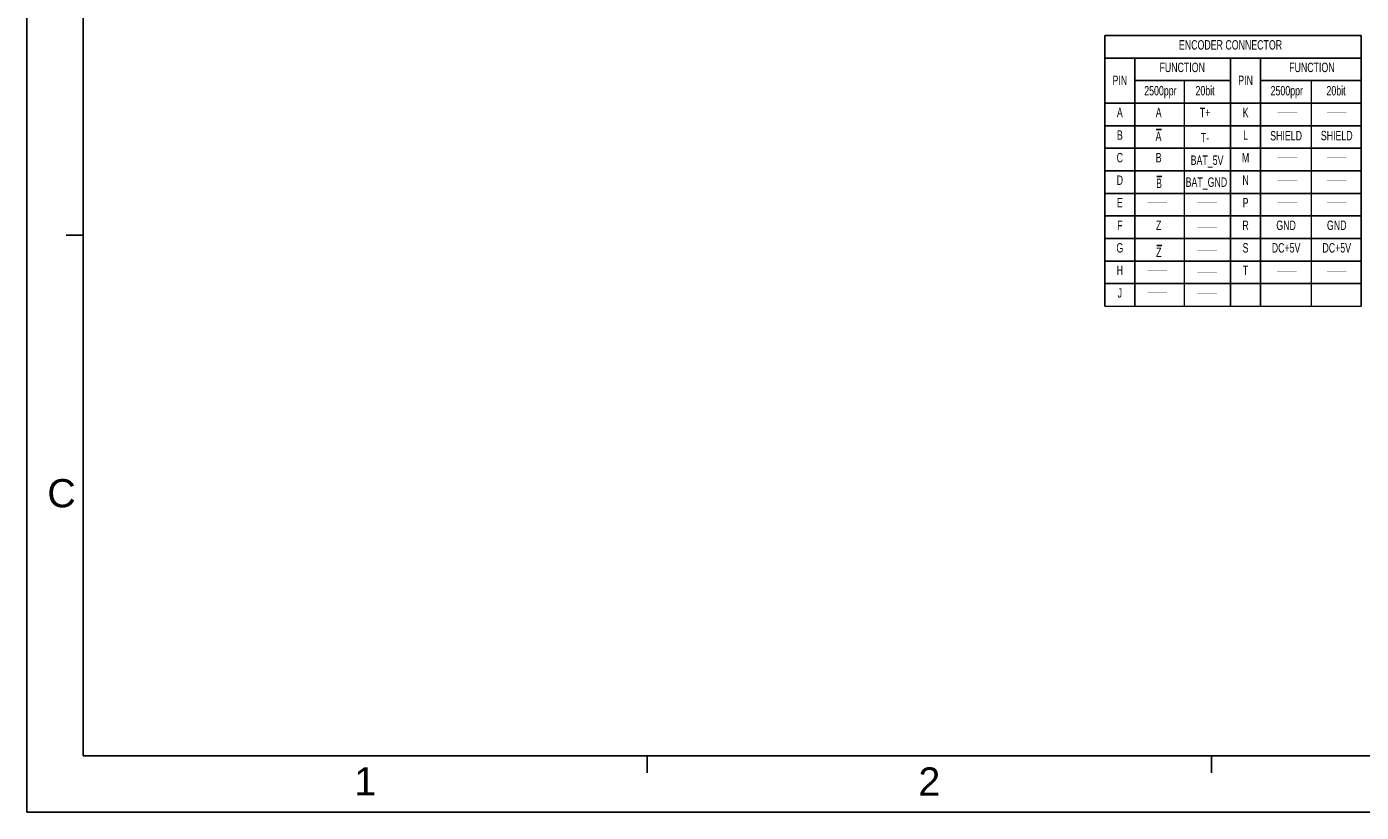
# Model space of a CAD drawing. Header units: millimetres. Extents: x -95 to 535, y -111 to 334.
# Tile 1 of 20: x -95 to 260, y -111 to 98. Entities that reach past the tile are written whole.
import ezdxf
from ezdxf.enums import TextEntityAlignment as Align

# ---------------------------------------------------------------- set-up
doc = ezdxf.new("R2010")
doc.units = ezdxf.units.MM
doc.header["$LTSCALE"] = 23.1
doc.layers.get('0').update_dxf_attribs({"linetype": 'CONTINUOUS'})
doc.layers.add('DRAWING FRAME', color=1, linetype='CONTINUOUS')
doc.styles.add('ARIAL', font='ARIAL.TTF')
doc.styles.get("Standard").update_dxf_attribs({"font": 'txt', "width": 0.7})

# ---------------------------------------------------------------- blocks, each defined once
blk = doc.blocks.new('OVER_BAR_BL0', base_point=(178.65, 78.19))
at = {"color": 7, "linetype": 'Continuous'}
blk.add_line((177.97, 79.72), (179.33, 79.72), dxfattribs=at)
at = {"color": 7, "linetype": 'Continuous', "width": 0.7}
blk.add_text('A', height=2.5, dxfattribs=at).set_placement((177.77, 76.66))
blk = doc.blocks.new('OVER_BAR_BL1', base_point=(178.78, 65.66))
at = {"color": 7, "linetype": 'Continuous'}
blk.add_line((178.1, 67.19), (179.47, 67.19), dxfattribs=at)
at = {"color": 7, "linetype": 'Continuous', "width": 0.7}
blk.add_text('B', height=2.5, dxfattribs=at).set_placement((177.91, 64.13))
blk = doc.blocks.new('OVER_BAR_BL2', base_point=(178.78, 47.33))
at = {"color": 7, "linetype": 'Continuous'}
blk.add_line((178.1, 48.87), (179.47, 48.87), dxfattribs=at)
at = {"color": 7, "linetype": 'Continuous', "width": 0.7}
blk.add_text('Z', height=2.5, dxfattribs=at).set_placement((177.91, 45.8))

msp = doc.modelspace()

# ---------------------------------------------------------------- linework, layer by layer
at = {"color": 7, "linetype": 'Continuous'}
for p, q in [((192.1, 95.5551), (260.2829, 95.5551)), ((192.1, 95.5551), (192.1, 23.5551)), ((260.2829, 95.5551), (260.2829, 23.5551)), ((192.1, 89.5551), (260.2829, 89.5551)), ((200.1, 89.5551), (200.1, 23.5551)), ((225.5315, 89.5551), (225.5315, 23.5551)), ((233.5315, 89.5551), (233.5315, 23.5551)), ((200.1, 83.5551), (225.5315, 83.5551)), ((233.5315, 83.5551), (260.2829, 83.5551)), ((192.1, 77.5551), (260.2829, 77.5551)), ((192.1, 71.5551), (260.2829, 71.5551)), ((192.1, 65.5551), (260.2829, 65.5551)), ((192.1, 59.5551), (260.2829, 59.5551)), ((192.1, 53.5551), (260.2829, 53.5551)), ((192.1, 47.5551), (260.2829, 47.5551)), ((192.1, 41.5551), (260.2829, 41.5551)), ((192.1, 35.5551), (260.2829, 35.5551)), ((192.1, 29.5551), (260.2829, 29.5551))]:
    msp.add_line(p, q, dxfattribs=at)
at = {"color": 7, "linetype": 'Continuous', "lineweight": 0}
for p, q in [((213.1996, 83.5551), (213.1996, 23.5551)), ((246.9938, 83.5551), (246.9938, 23.5551)), ((192.1, 23.5551), (260.2829, 23.5551))]:
    msp.add_line(p, q, dxfattribs=at)
at = {"color": 7, "linetype": 'Continuous', "const_width": 0.1}
for points in [[(238.0792, 75.0551), (243.2875, 75.0551)], [(238.0792, 63.0551), (243.2875, 63.0551)], [(238.0792, 57.0551), (243.2875, 57.0551)], [(203.4041, 51.0551), (208.6124, 51.0551)], [(238.0792, 51.0551), (243.2875, 51.0551)], [(203.4041, 33.0551), (208.6124, 33.0551)], [(203.4041, 27.0551), (208.6124, 27.0551)]]:
    msp.add_lwpolyline(points, dxfattribs=at)
at = {"color": 7, "linetype": 'Continuous', "lineweight": 0, "const_width": 0.1}
for points in [[(251.1574, 75.0551), (256.3658, 75.0551)], [(251.1574, 63.0551), (256.3658, 63.0551)], [(251.1574, 57.0551), (256.3658, 57.0551)], [(216.7281, 51.0551), (221.9365, 51.0551)], [(251.1574, 51.0551), (256.3658, 51.0551)], [(216.7281, 44.4574), (221.9365, 44.4574)], [(216.7281, 38.4574), (221.9365, 38.4574)], [(216.7281, 32.4574), (221.9365, 32.4574)], [(237.9182, 32.6701), (243.1266, 32.6701)], [(251.1574, 32.6701), (256.3658, 32.6701)], [(216.7281, 26.8052), (221.9365, 26.8052)]]:
    msp.add_lwpolyline(points, dxfattribs=at)
at = {"layer": 'DRAWING FRAME', "color": 4}
for p, q in [((-94.5553, 334.3981), (-94.5553, -111.1019)), ((-94.5553, -111.1019), (535.4447, -111.1019))]:
    msp.add_line(p, q, dxfattribs=at)
at = {"layer": 'DRAWING FRAME', "color": 3}
for p, q in [((-79.5553, 319.3981), (-79.5553, -96.1019)), ((-79.5553, 42.3981), (-84.0553, 42.3981)), ((520.4447, -96.1019), (-79.5553, -96.1019)), ((70.4447, -96.1019), (70.4447, -100.6019)), ((220.4447, -96.1019), (220.4447, -100.6019))]:
    msp.add_line(p, q, dxfattribs=at)

# ---------------------------------------------------------------- block references
at = {"color": 7, "linetype": 'Continuous'}
for name, p in [('OVER_BAR_BL0', (206.4806, 69.0187)), ('OVER_BAR_BL1', (206.6154, 56.487)), ('OVER_BAR_BL2', (206.6154, 38.161))]:
    msp.add_blockref(name, p, dxfattribs=at)

# ---------------------------------------------------------------- texts
at = {"color": 7, "linetype": 'Continuous', "width": 0.7}
for s, p in [('ENCODER CONNECTOR', (225.5315, 91.8051)), ('FUNCTION', (212.6838, 85.8051)), ('FUNCTION', (247.1712, 85.8051)), ('PIN', (196.1, 82.3765)), ('PIN', (229.5315, 82.3765)), ('A', (196.1, 73.8051)), ('A', (206.4249, 73.8051)), ('K', (229.5315, 73.8051)), ('B', (196.1, 67.8051)), ('L', (229.5315, 67.8051)), ('SHIELD', (240.3081, 67.6278)), ('C', (196.1, 61.8051)), ('B', (206.4249, 61.8051)), ('M', (229.5315, 61.8051)), ('BAT_5V', (219.287, 61.1197)), ('D', (196.1, 55.8051)), ('BAT_GND', (219.1199, 55.2778)), ('N', (229.5315, 55.8051)), ('E', (196.1, 49.8051)), ('P', (229.5315, 49.8051)), ('F', (196.1, 43.8051)), ('Z', (206.4249, 43.8051)), ('R', (229.5315, 43.8051)), ('GND', (240.3081, 43.8051)), ('G', (196.1, 37.8051)), ('S', (229.5315, 37.8051)), ('DC+5V', (240.3081, 37.8051)), ('H', (196.1, 31.8051)), ('T', (229.5315, 31.8051)), ('J', (196.1, 25.8051))]:
    msp.add_text(s, height=2.5, dxfattribs=at).set_placement(p, align=Align.CENTER)
at = {"color": 7, "linetype": 'Continuous', "lineweight": 0, "width": 0.7}
for s, p in [('2500ppr', (206.8811, 79.6073)), ('20bit', (218.7569, 79.6073)), ('2500ppr', (240.4892, 79.6073)), ('20bit', (253.5816, 79.6073)), ('T+', (218.7569, 73.8051)), ('T-', (218.7569, 67.1196)), ('SHIELD', (253.7704, 67.6633)), ('GND', (253.7704, 43.8051)), ('DC+5V', (253.7704, 37.8051))]:
    msp.add_text(s, height=2.5, dxfattribs=at).set_placement(p, align=Align.CENTER)
at = {"layer": 'DRAWING FRAME', "color": 1, "style": 'ARIAL'}
for s, p in [('C', (-85.2928, -26.2089)), ('1', (-4.5464, -102.845)), ('2', (145.4536, -102.845))]:
    msp.add_text(s, height=7.5, dxfattribs=at).set_placement(p, align=Align.MIDDLE)

doc.saveas('drawing.dxf')
